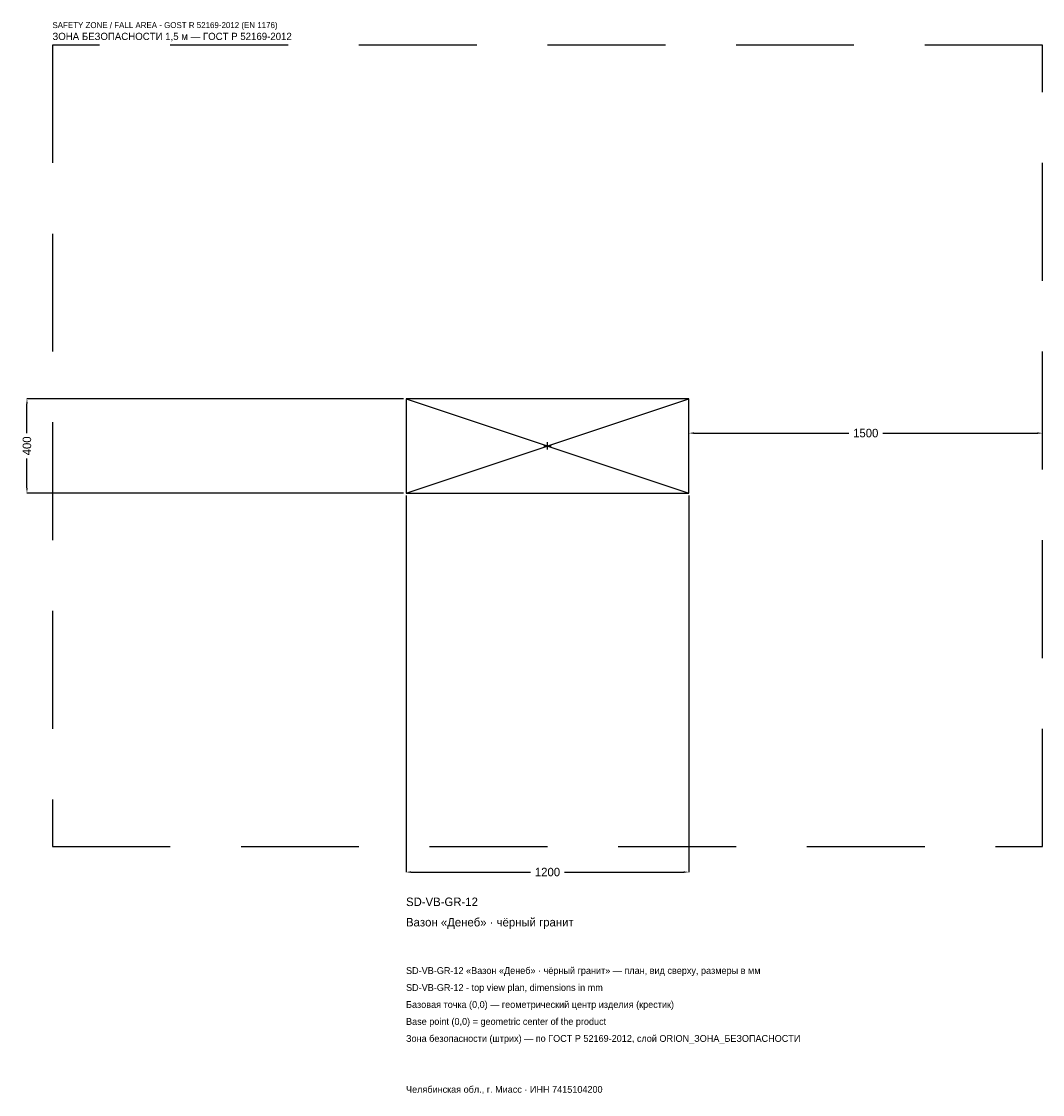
# Model space of a CAD drawing. Header units: metres. Extents: x -2231 to 2100, y -2751 to 1800.
import ezdxf

# ---------------------------------------------------------------- set-up
doc = ezdxf.new("R2010")
doc.units = ezdxf.units.M
doc.linetypes.add('DASHED', pattern=[800, 500, -300])
for name, color, linetype in [('ЗСК_ДАННЫЕ', 3, 'Continuous'), ('ЗСК_ЗОНА_БЕЗОПАСНОСТИ', 1, 'Continuous'), ('ЗСК_КОНТУР', 7, 'Continuous'), ('ЗСК_РАЗМЕРЫ', 8, 'Continuous')]:
    doc.layers.add(name, color=color, linetype=linetype)
doc.dimstyles.new('ORION', dxfattribs={"dimtxt": 36, "dimasz": 21.6, "dimexe": 1.25, "dimexo": 10.8, "dimtad": 1, "dimdec": 0, "dimcen": 2.5, "dimazin": 3, "dimtfac": 1, "dimtmove": 0, "dimatfit": 3})

# ---------------------------------------------------------------- blocks, each defined once
blk = doc.blocks.new('_CLOSEDFILLED')
at = {"color": 0, "linetype": 'BYBLOCK'}
blk.add_solid([(-1, 0.16), (0, 0), (-1, -0.16)], dxfattribs=at)
blk = doc.blocks.new('*D1')
for p, q in [((-600, -210.8), (-600, -1808)), ((600, -210.8), (600, -1808)), ((-578.4, -1808), (-72, -1808)), ((72, -1808), (578.4, -1808))]:
    blk.add_line(p, q)
at = {"layer": 'Defpoints'}
for p in [(-600, -200), (600, -200), (-600, -1808)]:
    blk.add_point(p, dxfattribs=at)
at = {"layer": 'ЗСК_РАЗМЕРЫ', "xscale": 21.599999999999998, "yscale": 21.599999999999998, "rotation": 180}
blk.add_blockref('_CLOSEDFILLED', (-600, -1808), dxfattribs=at)
at = {"layer": 'ЗСК_РАЗМЕРЫ', "xscale": 21.599999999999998, "yscale": 21.599999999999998}
blk.add_blockref('_CLOSEDFILLED', (600, -1808), dxfattribs=at)
at = {"layer": 'ЗСК_РАЗМЕРЫ', "insert": (0, -1808), "char_height": 36, "attachment_point": 5}
blk.add_mtext('1200', dxfattribs=at)
blk = doc.blocks.new('*D2')
for p, q in [((-610.8, 200), (-2208, 200)), ((-2208, 54), (-2208, 178.4)), ((-2208, -178.4), (-2208, -54)), ((-610.8, -200), (-2208, -200))]:
    blk.add_line(p, q)
at = {"layer": 'Defpoints'}
for p in [(-600, 200), (-2208, -200), (-600, -200)]:
    blk.add_point(p, dxfattribs=at)
at = {"layer": 'ЗСК_РАЗМЕРЫ', "xscale": 21.599999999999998, "yscale": 21.599999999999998}
for p, rotation in [((-2208, 200), 90), ((-2208, -200), 270)]:
    blk.add_blockref('_CLOSEDFILLED', p, dxfattribs=dict(at, rotation=rotation))
at = {"layer": 'ЗСК_РАЗМЕРЫ', "insert": (-2208, 0), "char_height": 36, "attachment_point": 5, "rotation": 90}
blk.add_mtext('400', dxfattribs=at)
blk = doc.blocks.new('*D3')
for p, q in [((600, 10.8), (600, 54)), ((621.6, 54), (1278, 54)), ((1422, 54), (2078.4, 54)), ((2100, 10.8), (2100, 54))]:
    blk.add_line(p, q)
at = {"layer": 'Defpoints'}
for p in [(600, 54), (600, 0), (2100, 0)]:
    blk.add_point(p, dxfattribs=at)
at = {"layer": 'ЗСК_РАЗМЕРЫ', "xscale": 21.599999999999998, "yscale": 21.599999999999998, "rotation": 180}
blk.add_blockref('_CLOSEDFILLED', (600, 54), dxfattribs=at)
at = {"layer": 'ЗСК_РАЗМЕРЫ', "xscale": 21.599999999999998, "yscale": 21.599999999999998}
blk.add_blockref('_CLOSEDFILLED', (2100, 54), dxfattribs=at)
at = {"layer": 'ЗСК_РАЗМЕРЫ', "insert": (1350, 54), "char_height": 36, "attachment_point": 5}
blk.add_mtext('1500', dxfattribs=at)
blk = doc.blocks.new('ОРИОН SD-VB-GR-12 Вазон Денеб · чёрный гранит')
at = {"layer": 'ЗСК_ЗОНА_БЕЗОПАСНОСТИ', "linetype": 'DASHED'}
blk.add_lwpolyline([(-2100, -1700), (2100, -1700), (2100, 1700), (-2100, 1700)], close=True, dxfattribs=at)
at = {"layer": 'ЗСК_КОНТУР'}
for p, q in [((-600, -200), (600, 200)), ((-600, 200), (600, -200))]:
    blk.add_line(p, q, dxfattribs=at)
blk.add_lwpolyline([(-600, -200), (600, -200), (600, 200), (-600, 200)], close=True, dxfattribs=at)
at = {"layer": 'ЗСК_РАЗМЕРЫ'}
for p, q in [((-16, 0), (16, 0)), ((0, -16), (0, 16))]:
    blk.add_line(p, q, dxfattribs=at)
at = {"layer": 'ЗСК_ДАННЫЕ'}
for tag, p in [('АРТИКУЛ', (-600, -1952)), ('НАИМЕНОВАНИЕ', (-600, -2038.4))]:
    blk.add_attdef(tag, p, '', height=36, dxfattribs=at)
at = {"layer": 'ЗСК_ДАННЫЕ', "flags": 1}
for tag, p in [('ПРОИЗВОДИТЕЛЬ', (-600, -2124.8)), ('ТЕЛЕФОН', (-600, -2211.2)), ('САЙТ', (-600, -2384)), ('АДРЕС', (-600, -2470.4)), ('РЕКВИЗИТЫ', (-600, -2556.8)), ('ГАБАРИТЫ', (-600, -2643.2)), ('ЗОНА_БЕЗОПАСНОСТИ', (-600, -2729.6))]:
    blk.add_attdef(tag, p, '', height=36, dxfattribs=at)
at = {"layer": 'ЗСК_ЗОНА_БЕЗОПАСНОСТИ', "color": 1}
for s, height, p in [('SAFETY ZONE / FALL AREA - GOST R 52169-2012 (EN 1176)', 25.2, (-2100, 1772)), ('ЗОНА БЕЗОПАСНОСТИ 1,5 м — ГОСТ Р 52169-2012', 30.6, (-2100, 1721.6))]:
    blk.add_text(s, height=height, dxfattribs=at).set_placement(p)
at = {"layer": 'ЗСК_РАЗМЕРЫ'}
dim = blk.add_linear_dim(base=(-2208, -200), p1=(-600, -200), p2=(-600, 200), angle=90, dimstyle='ORION', dxfattribs=at)
dim.commit()
dim.dimension.update_dxf_attribs({"geometry": '*D2', "text_midpoint": (-2208, 0)})
for base, p1, p2, picture, middle in [((600, 54), (600, 0), (2100, 0), '*D3', (1350, 54)), ((-600, -1808), (-600, -200), (600, -200), '*D1', (0, -1808))]:
    dim = blk.add_linear_dim(base=base, p1=p1, p2=p2, dimstyle='ORION', dxfattribs=at)
    dim.commit()
    dim.dimension.update_dxf_attribs({"geometry": picture, "text_midpoint": middle})

msp = doc.modelspace()

# ---------------------------------------------------------------- block references
msp.add_blockref('ОРИОН SD-VB-GR-12 Вазон Денеб · чёрный гранит', (0, 0)).add_auto_attribs({'АРТИКУЛ': 'SD-VB-GR-12', 'НАИМЕНОВАНИЕ': 'Вазон «Денеб» · чёрный гранит'})

# ---------------------------------------------------------------- texts
at = {"layer": 'ЗСК_ДАННЫЕ', "color": 3}
for s, p in [('SD-VB-GR-12 «Вазон «Денеб» · чёрный гранит» — план, вид сверху, размеры в мм', (-600, -2240)), ('SD-VB-GR-12 - top view plan, dimensions in mm', (-600, -2312)), ('Челябинская обл., г. Миасс · ИНН 7415104200', (-600, -2744))]:
    msp.add_text(s, height=28.8, dxfattribs=at).set_placement(p)
at = {"layer": 'ЗСК_ДАННЫЕ', "color": 7}
for s, p in [('Базовая точка (0,0) — геометрический центр изделия (крестик)', (-600, -2384)), ('Base point (0,0) = geometric center of the product', (-600, -2456))]:
    msp.add_text(s, height=28.8, dxfattribs=at).set_placement(p)
at = {"layer": 'ЗСК_ДАННЫЕ', "color": 1}
msp.add_text('Зона безопасности (штрих) — по ГОСТ Р 52169-2012, слой ORION_ЗОНА_БЕЗОПАСНОСТИ', height=28.8, dxfattribs=at).set_placement((-600, -2528))

doc.saveas('drawing.dxf')
